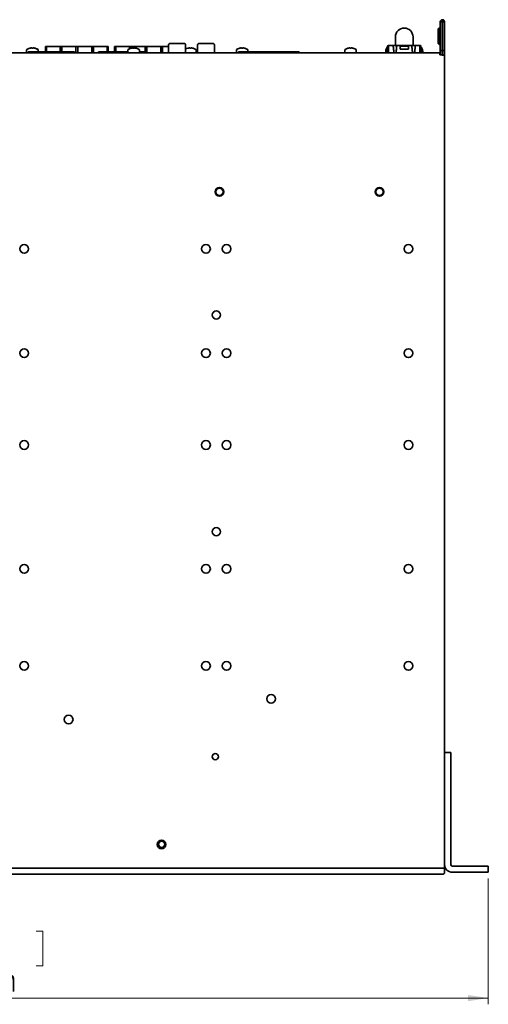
# Model space of a CAD drawing. Header units: millimetres. Extents: x -84 to 806, y -145 to 511.
# Tile 2 of 43: x 320 to 395, y 44 to 203. Entities that reach past the tile are written whole.
import ezdxf

# ---------------------------------------------------------------- set-up
doc = ezdxf.new("R2010")
doc.units = ezdxf.units.MM
doc.styles.add('SLDTEXTSTYLE0', font='TXT', dxfattribs={"width": 0.75})
doc.dimstyles.new('SLDDIMSTYLE0', dxfattribs={"dimtxt": 3.5, "dimasz": 3.302, "dimexe": 0, "dimexo": 0.0625, "dimgap": 0.875, "dimtad": 1, "dimlfac": 3, "dimrnd": 1e-09, "dimzin": 12, "dimdsep": 46, "dimtxsty": 'SLDTEXTSTYLE0', "dimsah": 1, "dimcen": 0.09, "dimadec": 0, "dimazin": 3, "dimtfac": 1, "dimtofl": 0, "dimtmove": 0, "dimatfit": 3, "dimfxl": 0, "dimfrac": 2, "dimtolj": 1, "dimtzin": 12, "dimarcsym": 0})

# ---------------------------------------------------------------- blocks, each defined once
blk = doc.blocks.new('_D_5')
at = {"color": 7, "linetype": 'Continuous', "lineweight": 0}
for p, q in [((234.37, 64.38), (234.37, 44.06)), ((395.17, 64.38), (395.17, 44.06)), ((306.78, 55.85), (305.71, 55.85)), ((305.71, 55.85), (305.71, 50.29)), ((322.19, 55.85), (323.26, 55.85)), ((323.26, 55.85), (323.26, 50.29)), ((305.71, 50.29), (306.78, 50.29)), ((323.26, 50.29), (322.19, 50.29)), ((234.37, 45.06), (395.17, 45.06))]:
    blk.add_line(p, q, dxfattribs=at)
at = {"color": 7, "linetype": 'Continuous', "lineweight": 18}
for points in [[(234.37, 45.06), (237.67, 44.55), (237.67, 45.56)], [(395.17, 45.06), (391.87, 45.56), (391.87, 44.55)]]:
    blk.add_solid(points, dxfattribs=at)
at = {"color": 7, "linetype": 'Continuous', "lineweight": 18, "char_height": 3.5, "attachment_point": 1, "style": 'SLDTEXTSTYLE0'}
for s, insert in [('18.99in', (306.78, 54.8)), ('482.4mm', (304.29, 49.57))]:
    blk.add_mtext(s, dxfattribs=dict(at, insert=insert))

msp = doc.modelspace()

# ---------------------------------------------------------------- linework, layer by layer
at = {"color": 7, "linetype": 'Continuous', "lineweight": 35}
for p, q in [((387.4024, 202.7118), (387.7358, 202.7118)), ((387.4024, 202.7118), (387.4024, 198.0618)), ((387.7358, 202.7118), (387.7358, 198.0618)), ((387.7524, 202.7285), (387.7524, 203.0618)), ((387.7578, 202.7276), (387.8653, 203.0431)), ((387.7632, 202.7245), (387.9778, 202.9796)), ((387.7668, 202.7203), (388.0535, 202.8903)), ((387.7674, 202.7191), (388.0665, 202.8662)), ((387.7691, 202.7118), (387.7691, 198.0618)), ((388.1024, 202.7118), (387.7691, 202.7118)), ((388.1024, 202.7118), (388.1024, 198.0618)), ((387.2191, 201.7118), (387.1024, 201.5951)), ((387.1024, 199.1951), (387.1024, 201.5951)), ((387.4024, 201.7118), (387.2191, 201.7118)), ((387.2191, 201.7118), (387.2191, 199.0785)), ((387.7691, 201.7118), (387.7358, 201.7118)), ((343.5524, 198.9035), (343.5524, 197.7118)), ((343.8857, 199.2368), (345.9857, 199.2368)), ((346.3191, 198.9035), (346.3191, 197.7118)), ((348.2191, 198.9034), (348.2191, 197.7118)), ((348.5524, 199.2368), (350.6524, 199.2368)), ((350.9857, 198.9034), (350.9857, 197.7118)), ((379.0396, 198.5114), (379.0396, 198.7988)), ((379.0396, 198.7988), (379.0408, 198.7988)), ((379.0408, 198.8769), (379.0408, 198.7988)), ((379.0408, 198.8769), (379.0408, 198.8769)), ((379.0408, 198.7988), (379.0836, 198.7988)), ((379.8027, 198.8818), (379.0808, 198.8818)), ((384.1241, 198.8818), (379.0808, 198.8818)), ((379.0836, 198.7988), (379.0836, 197.7118)), ((379.4011, 198.8818), (379.4858, 198.8818)), ((379.4629, 198.8818), (379.4011, 198.8818)), ((379.4629, 198.8818), (379.4011, 198.8818)), ((379.4858, 198.8818), (379.4011, 198.8818)), ((379.4629, 198.8818), (379.4629, 198.8818)), ((379.4858, 198.8818), (379.5281, 198.8818)), ((379.5281, 198.8818), (379.4858, 198.8818)), ((379.5281, 198.8818), (383.6768, 198.8818)), ((379.5281, 198.8818), (379.5281, 198.8818)), ((379.5281, 198.8818), (379.5281, 198.8818)), ((380.4679, 198.8818), (379.5281, 198.8818)), ((379.8027, 198.8818), (380.4022, 198.8818)), ((380.1858, 200.2951), (380.1858, 198.8818)), ((380.8405, 198.8818), (380.4022, 198.8818)), ((380.4679, 198.8818), (380.4679, 198.8818)), ((380.8405, 198.8818), (380.4679, 198.8818)), ((380.8405, 198.8818), (380.8405, 198.8818)), ((380.8405, 198.8818), (380.8405, 198.7988)), ((380.8405, 198.7988), (380.9251, 198.7988)), ((380.9251, 198.7988), (380.8405, 198.7988)), ((380.8405, 198.7988), (380.8405, 198.7988)), ((380.9251, 198.7988), (380.9251, 198.2908)), ((380.9251, 198.7988), (380.9251, 198.7988)), ((380.9251, 198.7988), (382.2798, 198.7988)), ((382.2798, 198.7988), (380.9251, 198.7988)), ((382.2798, 198.7988), (382.2798, 198.2908)), ((382.2798, 198.7988), (382.3645, 198.7988)), ((382.2798, 198.7988), (382.2798, 198.7988)), ((382.3645, 198.7988), (382.2798, 198.7988)), ((382.3645, 198.8818), (382.3645, 198.8818)), ((382.737, 198.8818), (382.3645, 198.8818)), ((382.8027, 198.8818), (382.3645, 198.8818)), ((382.3645, 198.7988), (382.3645, 198.8818)), ((382.3645, 198.7988), (382.3645, 198.7988)), ((382.737, 198.8818), (382.737, 198.8818)), ((384.0578, 198.8818), (382.737, 198.8818)), ((383.4022, 198.8818), (382.8027, 198.8818)), ((383.0191, 198.8818), (383.0191, 200.2951)), ((384.1241, 198.8818), (383.4022, 198.8818)), ((383.6768, 198.8818), (383.7191, 198.8818)), ((383.6768, 198.8818), (383.6768, 198.8818)), ((383.7191, 198.8818), (383.8038, 198.8818)), ((384.0578, 198.8818), (383.742, 198.8818)), ((383.742, 198.8818), (383.742, 198.8818)), ((383.8038, 198.8818), (383.742, 198.8818)), ((384.0578, 198.8818), (384.0578, 198.8818)), ((384.1213, 198.7988), (384.1641, 198.7988)), ((384.1213, 198.7988), (384.1213, 197.7118)), ((384.1641, 198.8769), (384.1641, 198.8769)), ((384.1641, 198.7988), (384.1641, 198.8769)), ((384.1653, 198.7988), (384.1641, 198.7988)), ((384.1653, 198.5114), (384.1653, 198.7988)), ((387.1024, 199.1951), (387.2191, 199.0785)), ((387.2191, 199.0785), (387.4024, 199.0785)), ((387.7358, 199.0785), (387.7691, 199.0785)), ((387.3691, 197.7118), (242.1691, 197.7118)), ((320.6591, 198.1773), (320.6591, 197.7118)), ((320.9758, 197.8451), (320.9091, 197.8451)), ((320.9091, 197.8451), (320.9091, 197.8451)), ((320.9758, 197.8451), (320.9091, 197.8451)), ((320.9091, 197.8451), (320.9091, 197.8118)), ((320.9091, 197.8118), (320.9091, 197.7118)), ((320.9758, 197.7118), (320.9758, 197.8451)), ((320.9758, 197.8451), (328.3091, 197.8451)), ((320.9758, 197.8451), (328.3091, 197.8451)), ((320.9758, 197.8451), (320.9758, 197.8451)), ((320.9758, 197.8451), (320.9758, 197.8451)), ((321.157, 198.4492), (321.1549, 198.4533)), ((321.1658, 198.4515), (321.1649, 198.4533)), ((322.2425, 197.8451), (321.2091, 197.8451)), ((321.2091, 197.8451), (321.4091, 197.8451)), ((321.2091, 197.8451), (321.5091, 197.8451)), ((321.2091, 197.8451), (321.2091, 197.8451)), ((321.4463, 197.8451), (321.2091, 197.8451)), ((321.4042, 198.4965), (321.4691, 198.4965)), ((321.4091, 197.8451), (321.4425, 197.8451)), ((321.4425, 197.8451), (321.5091, 197.8451)), ((321.4691, 198.4965), (321.4791, 198.4965)), ((321.4691, 198.4965), (321.4691, 198.4492)), ((321.4791, 198.4965), (321.4791, 198.4492)), ((321.7158, 198.4492), (321.7158, 198.4965)), ((321.7158, 198.4965), (321.7807, 198.4965)), ((321.7807, 198.4965), (321.7907, 198.4965)), ((321.9425, 197.8451), (322.2425, 197.8451)), ((321.9425, 197.8451), (322.0091, 197.8451)), ((322.2425, 197.8451), (322.0052, 197.8451)), ((322.0091, 197.8451), (322.0425, 197.8451)), ((322.03, 198.4533), (322.0279, 198.4492)), ((322.04, 198.4533), (322.0379, 198.4492)), ((322.0425, 197.8451), (322.2425, 197.8451)), ((322.2425, 197.8451), (322.2425, 197.8451)), ((322.3758, 197.8451), (322.3758, 197.8451)), ((322.613, 197.8451), (322.3758, 197.8451)), ((323.4091, 197.8451), (322.3758, 197.8451)), ((322.3758, 197.8451), (322.5758, 197.8451)), ((322.3758, 197.8451), (322.6758, 197.8451)), ((322.5258, 197.8451), (322.5258, 198.1773)), ((322.5358, 197.8451), (322.5358, 198.1773)), ((322.5758, 197.8451), (322.6091, 197.8451)), ((322.6091, 197.8451), (322.6758, 197.8451)), ((323.1091, 197.8451), (323.4091, 197.8451)), ((323.1091, 197.8451), (323.1758, 197.8451)), ((323.4091, 197.8451), (323.1719, 197.8451)), ((323.1758, 197.8451), (323.2091, 197.8451)), ((323.2091, 197.8451), (323.4091, 197.8451)), ((323.4091, 197.8451), (323.4091, 197.8451)), ((323.5425, 197.8451), (323.8425, 197.8451)), ((323.5425, 197.8451), (323.5425, 197.8451)), ((323.7797, 197.8451), (323.5425, 197.8451)), ((324.5758, 197.8451), (323.5425, 197.8451)), ((323.5425, 197.8451), (323.7425, 197.8451)), ((323.6791, 197.8451), (323.6791, 198.7534)), ((323.8824, 198.7534), (323.6791, 198.7534)), ((323.6791, 197.8868), (323.6791, 198.7534)), ((323.6791, 198.7534), (323.6791, 198.7534)), ((323.6791, 197.8868), (323.6791, 197.8451)), ((323.7425, 197.8451), (323.7758, 197.8451)), ((323.7758, 197.8451), (323.8425, 197.8451)), ((323.8824, 197.8451), (323.8824, 198.7534)), ((323.8824, 198.7534), (326.0824, 198.7534)), ((324.2758, 197.8451), (324.5758, 197.8451)), ((324.2758, 197.8451), (324.3425, 197.8451)), ((324.5758, 197.8451), (324.3386, 197.8451)), ((324.3425, 197.8451), (324.3758, 197.8451)), ((324.3758, 197.8451), (324.5758, 197.8451)), ((324.5758, 197.8451), (324.5758, 197.8451)), ((324.7091, 197.8451), (325.0091, 197.8451)), ((324.7091, 197.8451), (324.7091, 197.8451)), ((324.9463, 197.8451), (324.7091, 197.8451)), ((325.7425, 197.8451), (324.7091, 197.8451)), ((324.7091, 197.8451), (324.9091, 197.8451)), ((324.9091, 197.8451), (324.9425, 197.8451)), ((324.9425, 197.8451), (325.0091, 197.8451)), ((325.4425, 197.8451), (325.7425, 197.8451)), ((325.4425, 197.8451), (325.5091, 197.8451)), ((325.7425, 197.8451), (325.5052, 197.8451)), ((325.5091, 197.8451), (325.5425, 197.8451)), ((325.5425, 197.8451), (325.7425, 197.8451)), ((325.7425, 197.8451), (325.7425, 197.8451)), ((325.8758, 197.8451), (326.1758, 197.8451)), ((325.8758, 197.8451), (325.8758, 197.8451)), ((326.113, 197.8451), (325.8758, 197.8451)), ((326.9091, 197.8451), (325.8758, 197.8451)), ((325.8758, 197.8451), (326.0758, 197.8451)), ((326.0758, 197.8451), (326.1091, 197.8451)), ((326.0824, 198.7534), (326.0824, 197.8451)), ((326.3558, 198.7534), (326.0824, 198.7534)), ((326.0824, 198.7534), (326.0824, 197.8451)), ((326.0824, 198.7534), (326.0824, 198.7534)), ((326.1091, 197.8451), (326.1758, 197.8451)), ((326.3558, 197.8451), (326.3558, 198.7534)), ((326.3558, 198.7534), (328.6224, 198.7534)), ((326.6091, 197.8451), (326.9091, 197.8451)), ((326.6091, 197.8451), (326.6758, 197.8451)), ((326.9091, 197.8451), (326.6719, 197.8451)), ((326.6758, 197.8451), (326.7091, 197.8451)), ((326.7091, 197.8451), (326.9091, 197.8451)), ((326.9091, 197.8451), (326.9091, 197.8451)), ((327.0425, 197.8451), (327.3425, 197.8451)), ((327.0425, 197.8451), (327.0425, 197.8451)), ((327.2797, 197.8451), (327.0425, 197.8451)), ((328.0758, 197.8451), (327.0425, 197.8451)), ((327.0425, 197.8451), (327.2425, 197.8451)), ((327.2425, 197.8451), (327.2758, 197.8451)), ((327.2758, 197.8451), (327.3425, 197.8451)), ((327.7758, 197.8451), (328.0758, 197.8451)), ((327.7758, 197.8451), (327.8425, 197.8451)), ((328.0758, 197.8451), (327.8386, 197.8451)), ((327.8425, 197.8451), (327.8758, 197.8451)), ((327.8758, 197.8451), (328.0758, 197.8451)), ((328.0758, 197.8451), (328.0758, 197.8451)), ((328.3091, 197.8451), (328.3091, 197.7118)), ((328.3091, 197.8451), (328.3758, 197.8451)), ((328.3091, 197.8451), (328.3758, 197.8451)), ((328.3091, 197.8451), (328.3091, 197.8451)), ((328.3091, 197.8451), (328.3091, 197.8451)), ((328.3758, 197.8451), (328.3758, 197.8451)), ((328.3758, 197.8451), (328.3758, 197.8118)), ((328.3758, 197.8118), (328.3758, 197.7118)), ((328.6224, 198.7534), (328.6224, 197.7118)), ((328.8958, 198.7534), (328.6224, 198.7534)), ((328.6224, 198.7534), (328.6224, 197.7118)), ((328.6224, 198.7534), (328.6224, 198.7534)), ((328.8958, 197.7118), (328.8958, 198.7534)), ((328.8958, 198.7534), (331.1624, 198.7534)), ((331.1624, 198.7534), (331.1624, 197.7118)), ((331.4358, 198.7534), (331.1624, 198.7534)), ((331.1624, 197.7118), (331.1624, 198.7534)), ((331.1624, 198.7534), (331.1624, 198.7534)), ((331.4358, 197.7118), (331.4358, 198.7534)), ((331.4358, 198.7534), (333.6358, 198.7534)), ((332.3091, 197.8451), (332.2424, 197.8451)), ((332.2424, 197.8451), (332.2424, 197.8451)), ((332.3091, 197.8451), (332.2424, 197.8451)), ((332.2424, 197.8451), (332.2424, 197.8118)), ((332.2424, 197.8118), (332.2424, 197.7118)), ((332.3091, 197.7118), (332.3091, 197.8451)), ((332.3091, 197.8451), (337.0024, 197.8451)), ((332.3091, 197.8451), (337.0024, 197.8451)), ((332.3091, 197.8451), (332.3091, 197.8451)), ((332.3091, 197.8451), (332.3091, 197.8451)), ((333.5758, 197.8451), (332.5424, 197.8451)), ((332.5424, 197.8451), (332.7424, 197.8451)), ((332.5424, 197.8451), (332.8424, 197.8451)), ((332.5424, 197.8451), (332.5424, 197.8451)), ((332.7797, 197.8451), (332.5424, 197.8451)), ((332.7424, 197.8451), (332.7758, 197.8451)), ((332.7758, 197.8451), (332.8424, 197.8451)), ((333.2758, 197.8451), (333.5758, 197.8451)), ((333.2758, 197.8451), (333.3424, 197.8451)), ((333.5758, 197.8451), (333.3386, 197.8451)), ((333.3424, 197.8451), (333.3758, 197.8451)), ((333.3758, 197.8451), (333.5758, 197.8451)), ((333.5758, 197.8451), (333.5758, 197.8451)), ((333.6358, 198.7534), (333.6358, 197.8451)), ((333.8391, 198.7534), (333.6358, 198.7534)), ((333.6358, 197.8451), (333.6358, 198.7534)), ((333.6358, 198.7534), (333.6358, 198.7534)), ((333.7091, 197.8451), (333.7091, 197.8451)), ((333.9463, 197.8451), (333.7091, 197.8451)), ((334.7424, 197.8451), (333.7091, 197.8451)), ((333.7091, 197.8451), (333.9091, 197.8451)), ((333.7091, 197.8451), (334.0091, 197.8451)), ((333.8391, 197.8451), (333.8391, 198.7534)), ((333.9091, 197.8451), (333.9424, 197.8451)), ((333.9424, 197.8451), (334.0091, 197.8451)), ((334.4424, 197.8451), (334.7424, 197.8451)), ((334.4424, 197.8451), (334.5091, 197.8451)), ((334.7424, 197.8451), (334.5052, 197.8451)), ((334.5091, 197.8451), (334.5424, 197.8451)), ((334.5424, 197.8451), (334.7424, 197.8451)), ((334.7424, 197.8451), (334.7424, 197.8451)), ((334.8458, 197.8868), (334.8458, 198.7534)), ((334.8458, 197.8451), (334.8458, 198.7534)), ((334.8458, 198.7534), (334.8458, 198.7534)), ((335.0491, 198.7534), (334.8458, 198.7534)), ((334.8458, 197.8868), (334.8458, 197.8451)), ((334.8758, 197.8451), (335.1758, 197.8451)), ((334.8758, 197.8451), (334.8758, 197.8451)), ((335.113, 197.8451), (334.8758, 197.8451)), ((335.9091, 197.8451), (334.8758, 197.8451)), ((334.8758, 197.8451), (335.0758, 197.8451)), ((335.0491, 197.8451), (335.0491, 198.7534)), ((335.0491, 198.7534), (337.2491, 198.7534)), ((335.0758, 197.8451), (335.1091, 197.8451)), ((335.1091, 197.8451), (335.1758, 197.8451)), ((335.6091, 197.8451), (335.9091, 197.8451)), ((335.6091, 197.8451), (335.6758, 197.8451)), ((335.9091, 197.8451), (335.6719, 197.8451)), ((335.6758, 197.8451), (335.7091, 197.8451)), ((335.7091, 197.8451), (335.9091, 197.8451)), ((335.9091, 197.8451), (335.9091, 197.8451)), ((336.0424, 197.8451), (336.3424, 197.8451)), ((336.0424, 197.8451), (336.0424, 197.8451)), ((336.2797, 197.8451), (336.0424, 197.8451)), ((337.0024, 197.8451), (336.0424, 197.8451)), ((336.0424, 197.8451), (336.2424, 197.8451)), ((336.2424, 197.8451), (336.2758, 197.8451)), ((336.2758, 197.8451), (336.3424, 197.8451)), ((336.7758, 197.8451), (337.0024, 197.8451)), ((336.7758, 197.8451), (336.8424, 197.8451)), ((337.0024, 197.8451), (336.8386, 197.8451)), ((336.8424, 197.8451), (336.8758, 197.8451)), ((336.8758, 197.8451), (337.0024, 197.8451)), ((337.0024, 198.1773), (337.0024, 197.7118)), ((337.2491, 198.7534), (337.2491, 198.3638)), ((337.5224, 198.7534), (337.2491, 198.7534)), ((337.2491, 198.7534), (337.2491, 198.3638)), ((337.2491, 198.7534), (337.2491, 198.7534)), ((337.5003, 198.4492), (337.4983, 198.4533)), ((337.5224, 198.455), (337.5224, 198.7534)), ((337.5224, 198.7534), (339.7891, 198.7534)), ((337.7475, 198.4965), (337.8124, 198.4965)), ((337.8124, 198.4965), (337.8124, 198.4492)), ((338.0591, 198.4492), (338.0591, 198.4965)), ((338.0591, 198.4965), (338.124, 198.4965)), ((338.3733, 198.4533), (338.3712, 198.4492)), ((338.8691, 197.7118), (338.8691, 198.1773)), ((338.8691, 197.8451), (339.6424, 197.8451)), ((338.8691, 197.8451), (339.6424, 197.8451)), ((339.1719, 197.8451), (338.8691, 197.8451)), ((339.4091, 197.8451), (338.8691, 197.8451)), ((339.1091, 197.8451), (339.4091, 197.8451)), ((339.1091, 197.8451), (339.1758, 197.8451)), ((339.4091, 197.8451), (339.1719, 197.8451)), ((339.1758, 197.8451), (339.2091, 197.8451)), ((339.2091, 197.8451), (339.4091, 197.8451)), ((339.4091, 197.8451), (339.4091, 197.8451)), ((339.6424, 197.8451), (339.6424, 197.7118)), ((339.6424, 197.8451), (339.6424, 197.8451)), ((339.6424, 197.8451), (339.7091, 197.8451)), ((339.6424, 197.8451), (339.7091, 197.8451)), ((339.6424, 197.8451), (339.6424, 197.8451)), ((339.7091, 197.8451), (339.7091, 197.8451)), ((339.7091, 197.8451), (339.7091, 197.8118)), ((339.7091, 197.8118), (339.7091, 197.7118)), ((339.7891, 198.7534), (339.7891, 197.7118)), ((340.0624, 198.7534), (339.7891, 198.7534)), ((339.7891, 198.7534), (339.7891, 197.7118)), ((339.7891, 198.7534), (339.7891, 198.7534)), ((340.0624, 197.7118), (340.0624, 198.7534)), ((340.0624, 198.7534), (342.3291, 198.7534)), ((342.3291, 198.7534), (342.3291, 197.7118)), ((342.6024, 198.7534), (342.3291, 198.7534)), ((342.3291, 197.7118), (342.3291, 198.7534)), ((342.3291, 198.7534), (342.3291, 198.7534)), ((342.6024, 197.7118), (342.6024, 198.7534)), ((342.6024, 198.7534), (343.5524, 198.7534)), ((346.657, 198.4492), (346.6549, 198.4533)), ((346.9042, 198.4965), (346.9691, 198.4965)), ((346.9691, 198.4965), (346.9691, 198.4492)), ((347.2158, 198.4492), (347.2158, 198.4965)), ((347.2158, 198.4965), (347.2807, 198.4965)), ((347.53, 198.4533), (347.5279, 198.4492)), ((348.0258, 197.7118), (348.0258, 198.1773)), ((354.5024, 198.1773), (354.5024, 197.7118)), ((354.9358, 197.8451), (354.8691, 197.8451)), ((354.8691, 197.8451), (354.8691, 197.8451)), ((354.9358, 197.8451), (354.8691, 197.8451)), ((354.8691, 197.8451), (354.8691, 197.8118)), ((354.8691, 197.8118), (354.8691, 197.7118)), ((354.9358, 197.8451), (364.6025, 197.8451)), ((354.9358, 197.8451), (354.9358, 197.8451)), ((354.9358, 197.8451), (354.9358, 197.8451)), ((364.6025, 197.8451), (354.9358, 197.8451)), ((354.9358, 197.7118), (354.9358, 197.8451)), ((355.0003, 198.4492), (354.9983, 198.4533)), ((356.2025, 197.8451), (355.1691, 197.8451)), ((355.1691, 197.8451), (355.3691, 197.8451)), ((355.1691, 197.8451), (355.4691, 197.8451)), ((355.1691, 197.8451), (355.1691, 197.8451)), ((355.4063, 197.8451), (355.1691, 197.8451)), ((355.2475, 198.4965), (355.3124, 198.4965)), ((355.3124, 198.4965), (355.3124, 198.4492)), ((355.3691, 197.8451), (355.4025, 197.8451)), ((355.4025, 197.8451), (355.4691, 197.8451)), ((355.5591, 198.4492), (355.5591, 198.4965)), ((355.5591, 198.4965), (355.624, 198.4965)), ((355.8733, 198.4533), (355.8712, 198.4492)), ((355.9025, 197.8451), (356.2025, 197.8451)), ((355.9025, 197.8451), (355.9691, 197.8451)), ((356.2025, 197.8451), (355.9652, 197.8451)), ((355.9691, 197.8451), (356.0025, 197.8451)), ((356.0025, 197.8451), (356.2025, 197.8451)), ((356.2025, 197.8451), (356.2025, 197.8451)), ((356.3358, 197.8451), (356.3358, 197.8451)), ((356.573, 197.8451), (356.3358, 197.8451)), ((357.3691, 197.8451), (356.3358, 197.8451)), ((356.3358, 197.8451), (356.5358, 197.8451)), ((356.3358, 197.8451), (356.6358, 197.8451)), ((356.3691, 197.8451), (356.3691, 198.1773)), ((356.5358, 197.8451), (356.5691, 197.8451)), ((356.5691, 197.8451), (356.6358, 197.8451)), ((357.0691, 197.8451), (357.3691, 197.8451)), ((357.0691, 197.8451), (357.1358, 197.8451)), ((357.3691, 197.8451), (357.1319, 197.8451)), ((357.1358, 197.8451), (357.1691, 197.8451)), ((357.1691, 197.8451), (357.3691, 197.8451)), ((357.3691, 197.8451), (357.3691, 197.8451)), ((357.5025, 197.8451), (357.8025, 197.8451)), ((357.5025, 197.8451), (357.5025, 197.8451)), ((357.7397, 197.8451), (357.5025, 197.8451)), ((358.5358, 197.8451), (357.5025, 197.8451)), ((357.5025, 197.8451), (357.7025, 197.8451)), ((357.7025, 197.8451), (357.7358, 197.8451)), ((357.7358, 197.8451), (357.8025, 197.8451)), ((358.2358, 197.8451), (358.5358, 197.8451)), ((358.2358, 197.8451), (358.3025, 197.8451)), ((358.5358, 197.8451), (358.2986, 197.8451)), ((358.3025, 197.8451), (358.3358, 197.8451)), ((358.3358, 197.8451), (358.5358, 197.8451)), ((358.5358, 197.8451), (358.5358, 197.8451)), ((358.6691, 197.8451), (358.9691, 197.8451)), ((358.6691, 197.8451), (358.6691, 197.8451)), ((358.9063, 197.8451), (358.6691, 197.8451)), ((359.7025, 197.8451), (358.6691, 197.8451)), ((358.6691, 197.8451), (358.8691, 197.8451)), ((358.8691, 197.8451), (358.9025, 197.8451)), ((358.9025, 197.8451), (358.9691, 197.8451)), ((359.4025, 197.8451), (359.7025, 197.8451)), ((359.4025, 197.8451), (359.4691, 197.8451)), ((359.7025, 197.8451), (359.4652, 197.8451)), ((359.4691, 197.8451), (359.5025, 197.8451)), ((359.5025, 197.8451), (359.7025, 197.8451)), ((359.7025, 197.8451), (359.7025, 197.8451)), ((359.8358, 197.8451), (360.1358, 197.8451)), ((359.8358, 197.8451), (359.8358, 197.8451)), ((360.073, 197.8451), (359.8358, 197.8451)), ((360.8691, 197.8451), (359.8358, 197.8451)), ((359.8358, 197.8451), (360.0358, 197.8451)), ((360.0358, 197.8451), (360.0691, 197.8451)), ((360.0691, 197.8451), (360.1358, 197.8451)), ((360.5691, 197.8451), (360.8691, 197.8451)), ((360.5691, 197.8451), (360.6358, 197.8451)), ((360.8691, 197.8451), (360.6319, 197.8451)), ((360.6358, 197.8451), (360.6691, 197.8451)), ((360.6691, 197.8451), (360.8691, 197.8451)), ((360.8691, 197.8451), (360.8691, 197.8451)), ((361.0025, 197.8451), (361.3025, 197.8451)), ((361.0025, 197.8451), (361.0025, 197.8451)), ((361.2397, 197.8451), (361.0025, 197.8451)), ((362.0358, 197.8451), (361.0025, 197.8451)), ((361.0025, 197.8451), (361.2025, 197.8451)), ((361.2025, 197.8451), (361.2358, 197.8451)), ((361.2358, 197.8451), (361.3025, 197.8451)), ((361.7358, 197.8451), (362.0358, 197.8451)), ((361.7358, 197.8451), (361.8025, 197.8451)), ((362.0358, 197.8451), (361.7986, 197.8451)), ((361.8025, 197.8451), (361.8358, 197.8451)), ((361.8358, 197.8451), (362.0358, 197.8451)), ((362.0358, 197.8451), (362.0358, 197.8451)), ((362.1691, 197.8451), (362.4691, 197.8451)), ((362.1691, 197.8451), (362.1691, 197.8451)), ((362.4063, 197.8451), (362.1691, 197.8451)), ((363.2025, 197.8451), (362.1691, 197.8451)), ((362.1691, 197.8451), (362.3691, 197.8451)), ((362.3691, 197.8451), (362.4025, 197.8451)), ((362.4025, 197.8451), (362.4691, 197.8451)), ((362.9025, 197.8451), (363.2025, 197.8451)), ((362.9025, 197.8451), (362.9691, 197.8451)), ((363.2025, 197.8451), (362.9652, 197.8451)), ((362.9691, 197.8451), (363.0025, 197.8451)), ((363.0025, 197.8451), (363.2025, 197.8451)), ((363.2025, 197.8451), (363.2025, 197.8451)), ((363.3358, 197.8451), (363.6358, 197.8451)), ((363.3358, 197.8451), (363.3358, 197.8451)), ((363.573, 197.8451), (363.3358, 197.8451)), ((364.3691, 197.8451), (363.3358, 197.8451)), ((363.3358, 197.8451), (363.5358, 197.8451)), ((363.5358, 197.8451), (363.5691, 197.8451)), ((363.5691, 197.8451), (363.6358, 197.8451)), ((364.0691, 197.8451), (364.3691, 197.8451)), ((364.0691, 197.8451), (364.1358, 197.8451)), ((364.3691, 197.8451), (364.1319, 197.8451)), ((364.1358, 197.8451), (364.1691, 197.8451)), ((364.1691, 197.8451), (364.3691, 197.8451)), ((364.3691, 197.8451), (364.3691, 197.8451)), ((364.6025, 197.8451), (364.6691, 197.8451)), ((364.6025, 197.8451), (364.6691, 197.8451)), ((364.6025, 197.8451), (364.6025, 197.8451)), ((364.6025, 197.8451), (364.6025, 197.8451)), ((364.6025, 197.8451), (364.6025, 197.7118)), ((364.6691, 197.8451), (364.6691, 197.8451)), ((364.6691, 197.8451), (364.6691, 197.8118)), ((364.6691, 197.8118), (364.6691, 197.7118)), ((372.0024, 198.1773), (372.0024, 197.7118)), ((372.5003, 198.4492), (372.4983, 198.4533)), ((372.7475, 198.4965), (372.8124, 198.4965)), ((372.8124, 198.4965), (372.8124, 198.4492)), ((373.0591, 198.4492), (373.0591, 198.4965)), ((373.0591, 198.4965), (373.124, 198.4965)), ((373.3733, 198.4533), (373.3712, 198.4492)), ((373.8691, 197.7118), (373.8691, 198.1773)), ((378.6058, 197.7889), (378.6058, 197.7889)), ((378.9141, 198.5114), (378.9141, 198.7151)), ((379.0396, 198.5114), (378.9141, 198.5114)), ((379.0396, 198.5114), (378.9141, 198.5114)), ((378.9141, 197.7118), (378.9141, 198.5114)), ((379.0396, 197.7118), (379.0396, 198.5114)), ((379.9011, 197.7625), (379.9071, 197.7118)), ((379.9407, 197.7118), (379.9286, 197.814)), ((380.2642, 197.7118), (380.2763, 197.814)), ((380.2978, 197.7118), (380.3038, 197.7625)), ((380.9251, 198.2908), (382.2798, 198.2908)), ((380.9251, 198.2908), (382.2798, 198.2908)), ((382.9011, 197.7625), (382.9071, 197.7118)), ((382.9407, 197.7118), (382.9286, 197.814)), ((383.2642, 197.7118), (383.2763, 197.814)), ((383.2978, 197.7118), (383.3038, 197.7625)), ((384.1653, 198.5114), (384.2908, 198.5114)), ((384.1653, 198.5114), (384.2908, 198.5114)), ((384.1653, 197.7118), (384.1653, 198.5114)), ((384.2908, 198.5114), (384.2908, 198.7151)), ((384.2908, 197.7118), (384.2908, 198.5114)), ((384.5991, 197.7889), (384.5991, 197.7889)), ((387.3691, 197.3785), (387.3691, 197.7118)), ((387.7024, 197.3785), (387.3691, 197.3785)), ((387.4024, 198.0618), (387.7358, 198.0618)), ((387.4024, 198.0618), (387.4024, 197.5451)), ((387.4024, 197.3785), (387.4024, 197.5451)), ((387.7024, 197.3118), (387.7024, 197.3785)), ((387.7358, 197.3785), (387.7024, 197.3785)), ((388.1024, 197.3118), (387.7024, 197.3118)), ((387.7358, 198.0618), (387.7358, 197.5451)), ((387.7358, 197.5451), (387.7358, 197.3785)), ((387.7358, 197.3785), (387.7691, 197.3785)), ((387.7358, 197.3785), (387.7358, 197.3118)), ((388.1024, 198.0618), (387.7691, 198.0618)), ((387.7691, 198.0618), (387.7691, 197.3118)), ((388.1024, 198.0618), (388.1024, 197.3118)), ((388.1024, 197.3118), (388.1024, 84.5118)), ((388.1024, 84.7118), (389.1024, 84.7118)), ((388.1024, 83.7118), (388.1024, 84.5118)), ((389.1024, 84.7118), (389.1024, 83.7118)), ((388.1024, 66.624), (388.1024, 83.7118)), ((389.1024, 66.624), (389.1024, 83.7118)), ((387.7024, 66.0451), (241.8358, 66.0451)), ((242.1024, 66.0451), (387.4358, 66.0451)), ((387.7024, 66.0451), (388.1024, 66.0451)), ((388.1024, 66.624), (388.1024, 66.0451)), ((388.1024, 66.0451), (388.1024, 65.3785)), ((394.1691, 66.3785), (389.348, 66.3785)), ((394.1691, 65.3785), (389.348, 65.3785)), ((394.1691, 66.3785), (395.1691, 66.3785)), ((395.1691, 65.3785), (394.1691, 65.3785)), ((395.1691, 66.3785), (395.1691, 65.3785)), ((387.4358, 65.0451), (242.1024, 65.0451)), ((387.7691, 65.0451), (387.4358, 65.0451))]:
    msp.add_line(p, q, dxfattribs=at)
at = {"color": 7, "linetype": 'Continuous', "lineweight": 35, "flags": 128}
for points in [[(322.0052, 197.8451), (321.9484, 197.8451), (321.8806, 197.8451), (321.8051, 197.8451), (321.7258, 197.8451), (321.6464, 197.8451), (321.571, 197.8451), (321.5032, 197.8451), (321.4463, 197.8451)], [(323.1719, 197.8451), (323.1151, 197.8451), (323.0473, 197.8451), (322.9718, 197.8451), (322.8925, 197.8451), (322.8131, 197.8451), (322.7376, 197.8451), (322.6698, 197.8451), (322.613, 197.8451)], [(324.3386, 197.8451), (324.2817, 197.8451), (324.2139, 197.8451), (324.1385, 197.8451), (324.0591, 197.8451), (323.9798, 197.8451), (323.9043, 197.8451), (323.8365, 197.8451), (323.7797, 197.8451)], [(325.5052, 197.8451), (325.4484, 197.8451), (325.3806, 197.8451), (325.3051, 197.8451), (325.2258, 197.8451), (325.1464, 197.8451), (325.071, 197.8451), (325.0032, 197.8451), (324.9463, 197.8451)], [(326.6719, 197.8451), (326.6151, 197.8451), (326.5473, 197.8451), (326.4718, 197.8451), (326.3925, 197.8451), (326.3131, 197.8451), (326.2376, 197.8451), (326.1698, 197.8451), (326.113, 197.8451)], [(327.8386, 197.8451), (327.7817, 197.8451), (327.7139, 197.8451), (327.6385, 197.8451), (327.5591, 197.8451), (327.4798, 197.8451), (327.4043, 197.8451), (327.3365, 197.8451), (327.2797, 197.8451)], [(333.3386, 197.8451), (333.2817, 197.8451), (333.2139, 197.8451), (333.1385, 197.8451), (333.0591, 197.8451), (332.9798, 197.8451), (332.9043, 197.8451), (332.8365, 197.8451), (332.7797, 197.8451)], [(334.5052, 197.8451), (334.4484, 197.8451), (334.3806, 197.8451), (334.3051, 197.8451), (334.2258, 197.8451), (334.1464, 197.8451), (334.071, 197.8451), (334.0032, 197.8451), (333.9463, 197.8451)], [(335.6719, 197.8451), (335.6151, 197.8451), (335.5473, 197.8451), (335.4718, 197.8451), (335.3924, 197.8451), (335.3131, 197.8451), (335.2376, 197.8451), (335.1698, 197.8451), (335.113, 197.8451)], [(336.8386, 197.8451), (336.7817, 197.8451), (336.7139, 197.8451), (336.6385, 197.8451), (336.5591, 197.8451), (336.4798, 197.8451), (336.4043, 197.8451), (336.3365, 197.8451), (336.2797, 197.8451)], [(355.9652, 197.8451), (355.9084, 197.8451), (355.8406, 197.8451), (355.7651, 197.8451), (355.6858, 197.8451), (355.6064, 197.8451), (355.531, 197.8451), (355.4632, 197.8451), (355.4063, 197.8451)], [(357.1319, 197.8451), (357.0751, 197.8451), (357.0073, 197.8451), (356.9318, 197.8451), (356.8525, 197.8451), (356.7731, 197.8451), (356.6976, 197.8451), (356.6298, 197.8451), (356.573, 197.8451)], [(358.2986, 197.8451), (358.2417, 197.8451), (358.1739, 197.8451), (358.0985, 197.8451), (358.0191, 197.8451), (357.9398, 197.8451), (357.8643, 197.8451), (357.7965, 197.8451), (357.7397, 197.8451)], [(359.4652, 197.8451), (359.4084, 197.8451), (359.3406, 197.8451), (359.2651, 197.8451), (359.1858, 197.8451), (359.1064, 197.8451), (359.031, 197.8451), (358.9632, 197.8451), (358.9063, 197.8451)], [(360.6319, 197.8451), (360.5751, 197.8451), (360.5073, 197.8451), (360.4318, 197.8451), (360.3525, 197.8451), (360.2731, 197.8451), (360.1976, 197.8451), (360.1298, 197.8451), (360.073, 197.8451)], [(361.7986, 197.8451), (361.7417, 197.8451), (361.6739, 197.8451), (361.5985, 197.8451), (361.5191, 197.8451), (361.4398, 197.8451), (361.3643, 197.8451), (361.2965, 197.8451), (361.2397, 197.8451)], [(362.9652, 197.8451), (362.9084, 197.8451), (362.8406, 197.8451), (362.7651, 197.8451), (362.6858, 197.8451), (362.6064, 197.8451), (362.531, 197.8451), (362.4632, 197.8451), (362.4063, 197.8451)], [(364.1319, 197.8451), (364.0751, 197.8451), (364.0073, 197.8451), (363.9318, 197.8451), (363.8525, 197.8451), (363.7731, 197.8451), (363.6976, 197.8451), (363.6298, 197.8451), (363.573, 197.8451)]]:
    msp.add_lwpolyline(points, dxfattribs=at)
at = {"color": 7, "linetype": 'Continuous', "lineweight": 35}
for centre, radius in [((351.7691, 175.2618), 0.7033), ((351.7691, 175.2618), 0.5833), ((377.6024, 175.2618), 0.7033), ((377.6024, 175.2618), 0.5833), ((320.2691, 166.0451), 0.7033), ((349.6024, 166.0451), 0.7033), ((352.9358, 166.0451), 0.7033), ((382.2691, 166.0451), 0.7033), ((351.2691, 155.3785), 0.6667), ((320.2691, 149.2118), 0.7033), ((349.6024, 149.2118), 0.7033), ((352.9358, 149.2118), 0.7033), ((382.2691, 149.2118), 0.7033), ((320.2691, 134.3785), 0.7033), ((349.6024, 134.3785), 0.7033), ((352.9358, 134.3785), 0.7033), ((382.2691, 134.3785), 0.7033), ((351.2691, 120.3785), 0.6667), ((320.2691, 114.3785), 0.7033), ((349.6024, 114.3785), 0.7033), ((352.9358, 114.3785), 0.7033), ((382.2691, 114.3785), 0.7033), ((320.2691, 98.7118), 0.7033), ((349.6024, 98.7118), 0.7033), ((352.9358, 98.7118), 0.7033), ((382.2691, 98.7118), 0.7033), ((360.1024, 93.3785), 0.7033), ((327.4358, 90.0451), 0.7033), ((351.1024, 84.0451), 0.5), ((342.4358, 69.8785), 0.6958), ((342.4358, 69.8785), 0.5)]:
    msp.add_circle(centre, radius, dxfattribs=at)
for centre, radius, start, end in [((381.6024, 200.2951), 1.4167, 0, 180), ((343.8857, 198.9035), 0.3333, 89.999999, 179.999999), ((345.9857, 198.9035), 0.3333, 359.999999, 89.999999), ((348.5524, 198.9034), 0.3333, 89.999999, 179.999999), ((350.6524, 198.9034), 0.3333, 359.999999, 89.999999), ((379.0808, 198.7151), 0.1667, 89.99999, 179.99999), ((379.0808, 198.7151), 0.1667, 103.88653, 179.99999), ((379.0808, 198.7151), 0.1667, 89.99999, 103.88653), ((384.1241, 198.7151), 0.1667, 76.11345, 89.99999), ((384.1241, 198.7151), 0.1667, 359.99999, 89.99999), ((384.1241, 198.7151), 0.1667, 359.99999, 76.11345), ((320.7491, 198.1773), 0.09, 122.336026, 180), ((321.5924, 196.8451), 1.6667, 105.219278, 122.336026), ((321.5924, 196.8451), 1.6621, 96.503423, 105.187855), ((321.5924, 196.6276), 1.8258, 86.126597, 93.873403), ((321.6025, 196.6277), 1.8256, 86.1265, 90.157748), ((321.5924, 196.8451), 1.6621, 74.812145, 83.496577), ((321.6024, 196.8451), 1.6621, 74.812145, 83.496577), ((321.5924, 196.8451), 1.6667, 57.663974, 74.780722), ((321.6024, 196.8451), 1.6667, 57.663974, 74.780722), ((322.4358, 198.1773), 0.09, 0, 57.663974), ((322.4458, 198.1773), 0.09, 0, 57.663974), ((337.0924, 198.1773), 0.09, 122.336026, 180), ((337.9358, 196.8451), 1.6667, 105.219278, 122.336026), ((337.9358, 196.8451), 1.6621, 96.503423, 105.187855), ((337.9358, 196.6276), 1.8258, 86.126597, 93.873403), ((337.9358, 196.8451), 1.6621, 74.812145, 83.496577), ((337.9358, 196.8451), 1.6667, 57.663974, 74.780722), ((338.7791, 198.1773), 0.09, 0, 57.663974), ((347.0924, 196.8451), 1.6667, 105.219278, 117.646886), ((347.0924, 196.8451), 1.6621, 96.503423, 105.187855), ((347.0924, 196.6276), 1.8258, 86.126597, 93.873403), ((347.0924, 196.8451), 1.6621, 74.812145, 83.496577), ((347.0924, 196.8451), 1.6667, 57.663974, 74.780722), ((347.9358, 198.1773), 0.09, 0, 57.663974), ((354.5924, 198.1773), 0.09, 122.336026, 180), ((355.4358, 196.8451), 1.6667, 105.219278, 122.336026), ((355.4358, 196.8451), 1.6621, 96.503423, 105.187855), ((355.4358, 196.6276), 1.8258, 86.126597, 93.873403), ((355.4358, 196.8451), 1.6621, 74.812145, 83.496577), ((355.4358, 196.8451), 1.6667, 57.663974, 74.780722), ((356.2791, 198.1773), 0.09, 0, 57.663974), ((372.0924, 198.1773), 0.09, 122.336026, 180), ((372.9358, 196.8451), 1.6667, 105.219278, 122.336026), ((372.9358, 196.8451), 1.6621, 96.503423, 105.187855), ((372.9358, 196.6276), 1.8258, 86.126597, 93.873403), ((372.9358, 196.8451), 1.6621, 74.812145, 83.496577), ((372.9358, 196.8451), 1.6667, 57.663974, 74.780722), ((373.7791, 198.1773), 0.09, 0, 57.663974), ((387.7691, 65.3785), 0.3333, 270, 0), ((389.348, 66.624), 1.2455, 180, 270), ((389.348, 66.624), 0.2455, 180, 270)]:
    msp.add_arc(centre, radius, start, end, dxfattribs=at)
for points, knots in [([(387.4024, 202.7118), (387.4024, 202.7554), (387.4104, 202.7982), (387.443, 202.8813), (387.4668, 202.9192), (387.5301, 202.986), (387.568, 203.013), (387.6554, 203.0514), (387.7028, 203.0618), (387.7524, 203.0618)], [0, 0, 0, 0, 0.25, 0.25, 0.5, 0.5, 0.75, 0.75, 1, 1, 1, 1]), ([(387.7358, 202.7118), (387.7358, 202.7148), (387.7365, 202.718), (387.7396, 202.7225), (387.7409, 202.724), (387.7438, 202.7261), (387.7448, 202.7267), (387.7469, 202.7275), (387.7477, 202.7278), (387.7495, 202.7282), (387.7503, 202.7285), (387.7524, 202.7285)], [0, 0, 0, 0, 0.5, 0.5, 0.75, 0.75, 0.875, 0.875, 0.9375, 0.9375, 1, 1, 1, 1]), ([(387.7668, 202.7203), (387.7669, 202.7202), (387.7669, 202.72), (387.767, 202.7199), (387.7671, 202.7198), (387.7671, 202.7197), (387.7672, 202.7195), (387.7673, 202.7194), (387.7673, 202.7193), (387.7674, 202.7191)], [0, 0, 0, 0, 0.000012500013, 0.000012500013, 0.000012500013, 0.0000257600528, 0.0000257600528, 0.0000257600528, 0.0000390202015, 0.0000390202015, 0.0000390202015, 0.0000390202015]), ([(388.0535, 202.8903), (388.0547, 202.8882), (388.0559, 202.8861), (388.0571, 202.8841), (388.0583, 202.882), (388.0594, 202.8799), (388.0606, 202.8778), (388.0626, 202.874), (388.0646, 202.8701), (388.0665, 202.8662)], [0, 0, 0, 0, 0.0000237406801, 0.0000237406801, 0.0000237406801, 0.000047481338, 0.000047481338, 0.000047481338, 0.0000907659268, 0.0000907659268, 0.0000907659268, 0.0000907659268]), ([(379.9286, 197.814), (379.9187, 197.8977), (379.9075, 197.9929), (379.8838, 198.1939), (379.8714, 198.2995), (379.8476, 198.5008), (379.8364, 198.5962), (379.817, 198.7603), (379.8089, 198.8289), (379.8027, 198.8818)], [0, 0, 0, 0, 0.25, 0.25, 0.5, 0.5, 0.75, 0.75, 1, 1, 1, 1]), ([(380.2763, 197.814), (380.2862, 197.8977), (380.2974, 197.9929), (380.3211, 198.1939), (380.3336, 198.2995), (380.3573, 198.5008), (380.3685, 198.5962), (380.3879, 198.7603), (380.396, 198.8289), (380.4022, 198.8818)], [0, 0, 0, 0, 0.25, 0.25, 0.5, 0.5, 0.75, 0.75, 1, 1, 1, 1]), ([(382.9286, 197.814), (382.9187, 197.8977), (382.9075, 197.9929), (382.8838, 198.1939), (382.8714, 198.2995), (382.8476, 198.5008), (382.8364, 198.5962), (382.817, 198.7603), (382.8089, 198.8289), (382.8027, 198.8818)], [0, 0, 0, 0, 0.25, 0.25, 0.5, 0.5, 0.75, 0.75, 1, 1, 1, 1]), ([(383.2763, 197.814), (383.2862, 197.8977), (383.2974, 197.9929), (383.3211, 198.1939), (383.3336, 198.2995), (383.3573, 198.5008), (383.3685, 198.5962), (383.3879, 198.7603), (383.396, 198.8289), (383.4022, 198.8818)], [0, 0, 0, 0, 0.25, 0.25, 0.5, 0.5, 0.75, 0.75, 1, 1, 1, 1]), ([(378.9033, 198.7004), (378.8316, 198.5791), (378.686, 198.3325), (378.5862, 198.0063), (378.619, 197.8269), (378.6254, 197.7918)], [0, 0, 0, 0, 0.4378536, 0.89009311, 1, 1, 1, 1]), ([(378.9033, 198.7004), (378.831, 198.5791), (378.684, 198.3324), (378.5841, 197.9794), (378.6251, 197.7735), (378.6374, 197.7118)], [0, 0, 0, 0, 0.404121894, 0.821521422, 1, 1, 1, 1]), ([(378.6813, 197.7118), (378.679, 197.8372), (378.6735, 198.1385), (378.8254, 198.4021), (378.9141, 198.556)], [0, 0, 0, 0, 0.41629406, 1, 1, 1, 1]), ([(378.9033, 198.7004), (378.9049, 198.7027), (378.9066, 198.705), (378.9081, 198.707), (378.9093, 198.7086), (378.9104, 198.7101), (378.9113, 198.7114), (378.9121, 198.7124), (378.9127, 198.7133), (378.9132, 198.7139), (378.9137, 198.7146), (378.914, 198.715), (378.9141, 198.7151), (378.9141, 198.7151), (378.9141, 198.7151), (378.9141, 198.7151)], [0, 0, 0, 0, 0.0000253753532, 0.0000253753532, 0.0000253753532, 0.0000450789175, 0.0000450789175, 0.0000450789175, 0.0000611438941, 0.0000611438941, 0.0000611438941, 0.0000773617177, 0.0000773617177, 0.0000773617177, 0.0000802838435, 0.0000802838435, 0.0000802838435, 0.0000802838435]), ([(378.9141, 198.7151), (378.9141, 198.7151), (378.9139, 198.7149), (378.9136, 198.7144), (378.9133, 198.714), (378.9128, 198.7133), (378.9122, 198.7126), (378.9116, 198.7117), (378.9108, 198.7107), (378.91, 198.7096), (378.909, 198.7082), (378.9079, 198.7068), (378.9068, 198.7052), (378.9056, 198.7037), (378.9044, 198.7021), (378.9033, 198.7004)], [0, 0, 0, 0, 0.000014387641, 0.000014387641, 0.000014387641, 0.0000286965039, 0.0000286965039, 0.0000286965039, 0.0000440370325, 0.0000440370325, 0.0000440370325, 0.0000623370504, 0.0000623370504, 0.0000623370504, 0.0000804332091, 0.0000804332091, 0.0000804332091, 0.0000804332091]), ([(384.2908, 198.7151), (384.2908, 198.7151), (384.291, 198.7149), (384.2913, 198.7144), (384.2916, 198.714), (384.2921, 198.7133), (384.2927, 198.7126), (384.2933, 198.7117), (384.2941, 198.7107), (384.2949, 198.7096), (384.2959, 198.7082), (384.297, 198.7068), (384.2981, 198.7052), (384.2993, 198.7037), (384.3005, 198.7021), (384.3016, 198.7004)], [0, 0, 0, 0, 0.000014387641, 0.000014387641, 0.000014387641, 0.0000286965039, 0.0000286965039, 0.0000286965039, 0.0000440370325, 0.0000440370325, 0.0000440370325, 0.0000623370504, 0.0000623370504, 0.0000623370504, 0.0000804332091, 0.0000804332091, 0.0000804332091, 0.0000804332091]), ([(384.3016, 198.7004), (384.3, 198.7027), (384.2983, 198.705), (384.2968, 198.707), (384.2956, 198.7086), (384.2945, 198.7101), (384.2936, 198.7114), (384.2928, 198.7124), (384.2922, 198.7133), (384.2917, 198.7139), (384.2912, 198.7146), (384.2909, 198.715), (384.2908, 198.7151), (384.2908, 198.7151), (384.2908, 198.7151), (384.2908, 198.7151)], [0, 0, 0, 0, 0.0000253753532, 0.0000253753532, 0.0000253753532, 0.0000450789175, 0.0000450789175, 0.0000450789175, 0.0000611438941, 0.0000611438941, 0.0000611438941, 0.0000773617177, 0.0000773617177, 0.0000773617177, 0.0000802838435, 0.0000802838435, 0.0000802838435, 0.0000802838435]), ([(384.2908, 198.5782), (384.3423, 198.4925), (384.4668, 198.2858), (384.5529, 197.9767), (384.5129, 197.7744), (384.5005, 197.7118)], [0, 0, 0, 0, 0.3280877, 0.79201812, 1, 1, 1, 1]), ([(384.5893, 197.7118), (384.5908, 197.8379), (384.5952, 198.1907), (384.4165, 198.501), (384.3016, 198.7004)], [0, 0, 0, 0, 0.35739148, 1, 1, 1, 1]), ([(384.5854, 197.7882), (384.5858, 197.8882), (384.5869, 198.2145), (384.4185, 198.5015), (384.3016, 198.7004)], [0, 0, 0, 0, 0.30660999, 1, 1, 1, 1])]:
    msp.add_open_spline(points, degree=3, knots=knots, dxfattribs=at)
for points in [[(387.7524, 203.0618), (387.7908, 203.0618), (387.8291, 203.0554), (387.8653, 203.0431)], [(387.7524, 202.7285), (387.7543, 202.7285), (387.7561, 202.7281), (387.7578, 202.7276)], [(387.7578, 202.7276), (387.7598, 202.7269), (387.7616, 202.7259), (387.7632, 202.7245)], [(387.7632, 202.7245), (387.7646, 202.7233), (387.7658, 202.7219), (387.7668, 202.7203)], [(387.7674, 202.7191), (387.7685, 202.7169), (387.7691, 202.7143), (387.7691, 202.7118)], [(387.8653, 203.0431), (387.9063, 203.0291), (387.9447, 203.0074), (387.9778, 202.9796)], [(387.9778, 202.9796), (388.0078, 202.9543), (388.0335, 202.924), (388.0535, 202.8903)], [(388.0665, 202.8662), (388.0901, 202.8183), (388.1024, 202.7652), (388.1024, 202.7118)]]:
    msp.add_open_spline(points, degree=3, dxfattribs=at)

# ---------------------------------------------------------------- dimensions: what is measured, and where the dimension line sits
at = {"color": 7, "linetype": 'Continuous', "lineweight": 18}
dim = msp.add_linear_dim(base=(395.1691, 45.0552), p1=(234.3691, 65.3785), p2=(395.1691, 65.3785), dimstyle='SLDDIMSTYLE0', dxfattribs=at)
dim.commit()
dim.dimension.update_dxf_attribs({"geometry": '_D_5', "text_midpoint": (314.4866, 45.0552), "dimtype": 160})

doc.saveas('drawing.dxf')
